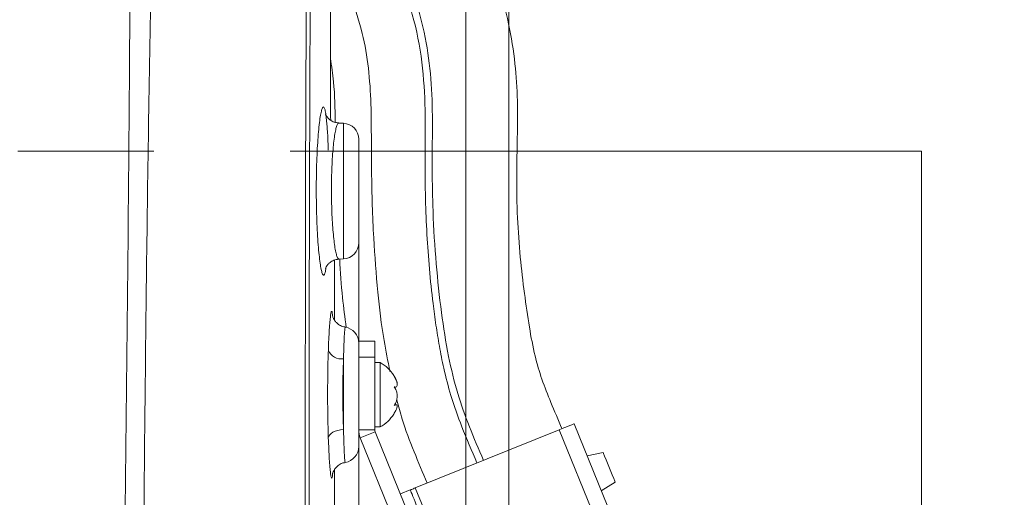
# Model space of a CAD drawing. Header units: millimetres. Extents: x 0 to 8410, y 0 to 5940.
# Tile 243 of 256: x 7661 to 7845, y 2031 to 2120. Entities that reach past the tile are written whole.
import ezdxf

# ---------------------------------------------------------------- set-up
doc = ezdxf.new("R2010")
doc.units = ezdxf.units.MM
doc.header["$LTSCALE"] = 10
doc.linetypes.add('CENTERX2', pattern=[20.32, 12.7, -2.54, 2.54, -2.54])
doc.styles.add('SLDTEXTSTYLE0', font='TXT', dxfattribs={"width": 0.605})
doc.dimstyles.new('SLDDIMSTYLE0', dxfattribs={"dimtxt": 50, "dimasz": 50, "dimexe": 0, "dimexo": 0.0625, "dimgap": 12.5, "dimtad": 1, "dimtoh": 1, "dimdec": 1, "dimrnd": 1e-09, "dimzin": 12, "dimdsep": 46, "dimtxsty": 'SLDTEXTSTYLE0', "dimsah": 1, "dimcen": 0.09, "dimadec": 0, "dimazin": 0, "dimtfac": 1, "dimtofl": 0, "dimtmove": 0, "dimatfit": 3, "dimfxl": 1, "dimfrac": 2, "dimtolj": 1, "dimtzin": 12, "dimarcsym": 0})
doc.dimstyles.new('SLDDIMSTYLE2', dxfattribs={"dimtxt": 50, "dimasz": 50, "dimexe": 0, "dimexo": 0.0625, "dimgap": 12.5, "dimtad": 1, "dimtoh": 1, "dimdec": 1, "dimrnd": 1e-09, "dimzin": 12, "dimdsep": 46, "dimtxsty": 'SLDTEXTSTYLE0', "dimsah": 1, "dimcen": 0.09, "dimadec": 0, "dimazin": 0, "dimtfac": 1, "dimtofl": 0, "dimtmove": 0, "dimatfit": 3, "dimfxl": 1, "dimfrac": 2, "dimtolj": 1, "dimtzin": 12, "dimarcsym": 0})

# ---------------------------------------------------------------- blocks, each defined once
blk = doc.blocks.new('*D47')
at = {"color": 7, "linetype": 'Continuous', "lineweight": 0}
for p, q in [((7724.5, 2078.39), (7724.5, 1048.04)), ((7487.5, 1230.52), (7487.5, 1048.04)), ((7724.5, 1063.04), (7487.5, 1063.04)), ((7724.5, 1063.04), (8199.27, 1063.04))]:
    blk.add_line(p, q, dxfattribs=at)
for points in [[(7487.5, 1063.04), (7537.5, 1055.54), (7537.5, 1070.54)], [(7724.5, 1063.04), (7674.5, 1070.54), (7674.5, 1055.54)]]:
    blk.add_solid(points, dxfattribs=at)
at = {"color": 7, "linetype": 'Continuous', "lineweight": 0, "char_height": 50, "attachment_point": 1, "style": 'SLDTEXTSTYLE0'}
for s, insert in [(' (2x M8)', (7931.58, 1127.5)), ('237', (7817.01, 1127.5))]:
    blk.add_mtext(s, dxfattribs=dict(at, insert=insert))
blk = doc.blocks.new('*D48')
at = {"color": 7, "linetype": 'Continuous', "lineweight": 0}
for p, q in [((7744.5, 2378.39), (7744.5, 1148.04)), ((7724.5, 2078.39), (7724.5, 1148.04)), ((7724.5, 1163.04), (7624.5, 1163.04)), ((7724.5, 1163.04), (7744.5, 1163.04)), ((7744.5, 1163.04), (8163.45, 1163.04))]:
    blk.add_line(p, q, dxfattribs=at)
for points in [[(7724.5, 1163.04), (7674.5, 1170.54), (7674.5, 1155.54)], [(7744.5, 1163.04), (7794.5, 1155.54), (7794.5, 1170.54)]]:
    blk.add_solid(points, dxfattribs=at)
at = {"color": 7, "linetype": 'Continuous', "lineweight": 0, "char_height": 50, "attachment_point": 1, "style": 'SLDTEXTSTYLE0'}
for s, insert in [(' (2x M8)', (7895.76, 1227.5)), ('20', (7819.38, 1227.5))]:
    blk.add_mtext(s, dxfattribs=dict(at, insert=insert))
blk = doc.blocks.new('*D49')
at = {"color": 7, "linetype": 'Continuous', "lineweight": 0}
for p, q in [((7752.5, 2693.39), (7752.5, 1248.04)), ((7724.5, 2078.39), (7724.5, 1248.04)), ((7724.5, 1263.04), (7624.5, 1263.04)), ((7724.5, 1263.04), (7752.5, 1263.04)), ((7752.5, 1263.04), (8163.45, 1263.04))]:
    blk.add_line(p, q, dxfattribs=at)
for points in [[(7724.5, 1263.04), (7674.5, 1270.54), (7674.5, 1255.54)], [(7752.5, 1263.04), (7802.5, 1255.54), (7802.5, 1270.54)]]:
    blk.add_solid(points, dxfattribs=at)
at = {"color": 7, "linetype": 'Continuous', "lineweight": 0, "char_height": 50, "attachment_point": 1, "style": 'SLDTEXTSTYLE0'}
for s, insert in [(' (2x M8)', (7895.76, 1327.5)), ('28', (7819.38, 1327.5))]:
    blk.add_mtext(s, dxfattribs=dict(at, insert=insert))

msp = doc.modelspace()

# ---------------------------------------------------------------- linework, layer by layer
at = {"color": 7, "linetype": 'Continuous', "lineweight": 0}
for p, q in [((7719.203195, 2110.047981), (7719.198993, 2110.048101)), ((7719.198993, 2110.046193), (7719.218499, 2105.542049)), ((7719.211019, 2110.017643), (7719.210959, 2110.046789)), ((7719.211734, 2109.757051), (7719.211078, 2110.04822)), ((7721.65773, 2100.693748), (7720.746866, 2100.741491)), ((7724.500722, 2097.697899), (7724.500722, 2078.391657)), ((7720.00072, 2063.924238), (7720.00072, 2075.200841)), ((7720.776877, 2075.349614), (7720.776967, 2075.349614)), ((7720.776967, 2075.349614), (7721.65773, 2075.395748)), ((7727.500713, 2060.044751), (7724.500722, 2060.044751)), ((7724.500722, 2060.044751), (7724.500722, 2057.044789)), ((7727.500713, 2060.044751), (7727.500713, 2057.044789)), ((7724.500722, 2057.044789), (7724.500722, 2043.524727)), ((7727.500713, 2057.044789), (7727.500713, 2043.524727)), ((7728.500715, 2056.044743), (7727.500713, 2056.044743)), ((7728.500715, 2044.044778), (7728.500715, 2056.044743)), ((7731.112621, 2051.481471), (7731.29583, 2051.481471)), ((7731.481708, 2048.173174), (7731.189824, 2048.173174)), ((7727.500713, 2044.044778), (7728.500715, 2044.044778)), ((7772.207192, 2026.109323), (7764.715067, 2044.652984)), ((7724.500722, 2043.524727), (7724.500722, 2040.391669)), ((7727.573535, 2043.150112), (7738.631925, 2015.7796)), ((7761.933497, 2043.529138), (7735.045171, 2032.665596)), ((7724.79198, 2042.026326), (7735.850385, 2014.655814)), ((7770.129702, 2039.259657), (7767.150006, 2038.626299)), ((7720.00072, 2017.634258), (7720.00072, 2036.150262)), ((7769.772253, 2032.136008), (7772.355637, 2033.750281)), ((7732.263616, 2031.54175), (7734.117991, 2032.29098))]:
    msp.add_line(p, q, dxfattribs=at)
at = {"color": 8, "linetype": 'Continuous', "lineweight": 0}
for p, q in [((7719.199902, 2109.738335), (7719.198993, 2110.048101)), ((7721.65773, 2075.395748), (7721.65773, 2100.693748)), ((7727.500713, 2057.044789), (7724.500722, 2057.044789)), ((7721.65773, 2043.560431), (7721.65773, 2056.744382)), ((7724.500722, 2043.524727), (7727.500713, 2043.524727)), ((7724.79198, 2042.026326), (7727.573535, 2043.150112)), ((7769.425652, 2024.985478), (7761.933497, 2043.529138)), ((7736.628449, 2028.746829), (7735.045171, 2032.665596))]:
    msp.add_line(p, q, dxfattribs=at)
at = {"color": 7, "linetype": 'CENTERX2', "lineweight": 0}
for p, q in [((7102.07157, 2095.465947), (7829.522576, 2095.465947)), ((7829.522576, 2095.465947), (7829.522576, 1347.230627))]:
    msp.add_line(p, q, dxfattribs=at)
at = {"color": 7, "linetype": 'Continuous', "lineweight": 0, "flags": 128}
for points in [[(7764.715067, 2044.652984), (7764.661602, 2044.631407), (7764.503321, 2044.567451), (7764.246276, 2044.46356), (7763.900361, 2044.323847), (7763.478867, 2044.153497), (7762.997947, 2043.959245), (7762.476168, 2043.748424), (7761.933497, 2043.529138)], [(7770.129702, 2039.259657), (7770.196817, 2039.093539), (7770.390085, 2038.615152), (7770.686201, 2037.882313), (7771.049402, 2036.983296), (7771.435938, 2036.026642), (7771.799168, 2035.127625), (7772.095255, 2034.394726), (7772.288523, 2033.916399), (7772.355637, 2033.750281), (7772.355637, 2033.750281)], [(7735.045171, 2032.665596), (7734.864286, 2032.592461), (7734.69036, 2032.522187), (7734.530053, 2032.457456), (7734.38955, 2032.400653), (7734.274245, 2032.354102), (7734.188563, 2032.319471), (7734.135813, 2032.298133), (7734.117991, 2032.29098)], [(7734.117991, 2032.29098), (7734.139583, 2032.237515), (7734.203539, 2032.079205), (7734.307385, 2031.82219), (7734.447143, 2031.476245), (7734.617448, 2031.05478), (7734.811745, 2030.57389), (7735.022566, 2030.052051), (7735.241807, 2029.50941)]]:
    msp.add_lwpolyline(points, dxfattribs=at)
at = {"color": 8, "linetype": 'Continuous', "lineweight": 0, "flags": 128}
msp.add_lwpolyline([(7721.65773, 2043.560431), (7721.113092, 2043.505952), (7720.592103, 2043.401584), (7720.112285, 2043.250844), (7719.689808, 2043.058798), (7719.338915, 2042.831883), (7719.07141, 2042.577788), (7718.896306, 2042.305097), (7718.819505, 2042.022929)], dxfattribs=at)
at = {"color": 7, "linetype": 'Continuous', "lineweight": 0}
for centre, radius, start, end in [((7721.500719, 2097.697871), 3, 0, 87), ((7721.500719, 2078.391658), 3, 273, 0), ((7721.500719, 2059.697871), 3, 0, 80.82334899), ((7725.101737, 2049.925376), 7, 32.21096371, 60.95025276), ((7725.101737, 2049.925376), 7, 25.80856495, 32.21096371), ((7725.101737, 2050.164154), 7, 299.04974724, 327.75972554), ((7725.101737, 2050.164154), 7, 327.75972554, 334.2442258), ((7728.500719, 2043.52473), 4, 180, 202), ((7728.500719, 2043.52473), 1, 180.00000049, 202), ((7721.500719, 2040.391658), 3, 279.21722866, 0)]:
    msp.add_arc(centre, radius, start, end, dxfattribs=at)
at = {"color": 8, "linetype": 'Continuous', "lineweight": 0}
msp.add_arc((7721.322343, 2059.477366), 2.753486, 204.6387796, 276.99625511, dxfattribs=at)
for points, knots in [([(7713.445312, 2893.044874), (7713.378283, 2886.38293), (7713.043138, 2853.073122), (7712.465273, 2806.438414), (7712.170053, 2753.133994), (7712.07127, 2713.153583), (7711.613542, 2673.17616), (7709.114651, 2610.151455), (7701.220392, 2466.989894), (7693.167811, 2318.438088), (7687.128632, 2187.506419), (7685.7224, 2131.370289), (7684.845733, 2075.220041), (7684.312181, 2019.062379), (7683.782675, 1965.497703), (7683.358673, 1930.654164), (7683.162442, 1914.528355)], [0, 0, 0, 0, 0.0204112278, 0.1020564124, 0.1428858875, 0.1837195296, 0.2245443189, 0.2653619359, 0.3769563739, 0.6638517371, 0.721191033, 0.7785340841, 0.8358858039, 0.8932416, 0.9505915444, 1, 1, 1, 1]), ([(7714.776314, 1913.531289), (7714.538216, 1994.406041), (7714.256368, 2090.141176), (7715.264058, 2200.739412), (7716.808109, 2245.303613), (7718.790334, 2289.852707), (7720.992133, 2334.394589), (7724.223431, 2408.170989), (7727.843686, 2511.208718), (7732.284704, 2605.614553), (7733.838545, 2662.268537), (7733.751682, 2681.106428), (7733.711624, 2693.66464), (7733.691594, 2699.943826)], [0, 0, 0, 0, 0.3083766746, 0.3650395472, 0.4217074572, 0.478387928, 0.5350732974, 0.5917508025, 0.7599649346, 0.9281787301, 0.9521149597, 0.9760571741, 1, 1, 1, 1]), ([(7718.187428, 2246.743903), (7717.650591, 2232.056252), (7716.576897, 2202.680412), (7715.619382, 2158.595962), (7715.093319, 2062.196573), (7715.21348, 1980.495076), (7715.312025, 1913.490758)], [0, 0, 0, 0, 0.13229382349, 0.26459248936, 0.3968840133, 1, 1, 1, 1]), ([(7716.983802, 2099.108026), (7717.042196, 2099.704868), (7717.158985, 2100.89855), (7717.357972, 2102.241185), (7717.564644, 2103.193042), (7717.773334, 2103.711702), (7717.976832, 2103.786034), (7718.167372, 2103.386033), (7718.298747, 2102.870628), (7718.359288, 2102.382728), (7718.368432, 2102.309033)], [0, 0, 0, 0, 0.1397329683, 0.2794654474, 0.4189370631, 0.5584069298, 0.6974771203, 0.836545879, 0.9753112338, 1, 1, 1, 1]), ([(7720.743737, 2100.700364), (7720.698237, 2100.702763), (7720.586261, 2100.708667), (7720.398518, 2100.302539), (7720.191841, 2099.552641), (7719.992312, 2098.450482), (7719.811982, 2097.065055), (7719.65512, 2095.406235), (7719.531594, 2093.555486), (7719.444612, 2091.530797), (7719.395714, 2089.250375), (7719.399652, 2086.920993), (7719.455126, 2084.642743), (7719.546281, 2082.640298), (7719.674351, 2080.774894), (7719.831402, 2079.129774), (7720.013475, 2077.723036), (7720.210349, 2076.614026), (7720.417435, 2075.831481), (7720.608182, 2075.395319), (7720.725213, 2075.386319), (7720.774657, 2075.382516)], [0, 0, 0, 0, 0.0363153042, 0.0893734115, 0.1439633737, 0.1970589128, 0.2516990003, 0.3046553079, 0.3591655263, 0.4118611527, 0.4661072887, 0.5323429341, 0.5848817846, 0.6389599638, 0.6915208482, 0.7456023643, 0.7983586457, 0.8526299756, 0.9056136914, 0.9601228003, 1, 1, 1, 1]), ([(7718.369803, 2073.627755), (7718.364719, 2073.587212), (7718.308699, 2073.140455), (7718.182816, 2072.669177), (7717.994199, 2072.289431), (7717.792496, 2072.392887), (7717.585365, 2072.938989), (7717.380091, 2073.913737), (7717.182447, 2075.267281), (7717.065696, 2076.457981), (7717.007599, 2077.050492)], [0, 0, 0, 0, 0.014103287, 0.1554065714, 0.2967274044, 0.4380487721, 0.5791086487, 0.720169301, 0.8607517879, 1, 1, 1, 1]), ([(7718.81955, 2058.329448), (7718.839195, 2058.853757), (7718.885947, 2060.101578), (7718.975548, 2061.81243), (7719.083419, 2063.3832), (7719.196848, 2064.565363), (7719.310201, 2065.341968), (7719.419024, 2065.684457), (7719.518482, 2065.553288), (7719.585287, 2065.234951), (7719.614604, 2064.84773), (7719.618848, 2064.791665)], [0, 0, 0, 0, 0.0917825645, 0.2184364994, 0.3450855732, 0.4717393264, 0.5983907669, 0.725100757, 0.8518114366, 0.9785441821, 1, 1, 1, 1]), ([(7721.973113, 2062.621519), (7721.968093, 2062.633202), (7721.946528, 2062.683394), (7721.903886, 2062.412598), (7721.847218, 2061.799136), (7721.790227, 2060.834776), (7721.736062, 2059.563403), (7721.691064, 2058.178373), (7721.667588, 2057.168479), (7721.65773, 2056.744382)], [0, 0, 0, 0, 0.0504483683, 0.2167250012, 0.3826904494, 0.5486568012, 0.7143516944, 0.8800444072, 1, 1, 1, 1]), ([(7718.819505, 2042.022929), (7718.805017, 2042.472038), (7718.765855, 2043.685979), (7718.719214, 2045.829154), (7718.68539, 2048.630461), (7718.683795, 2051.499563), (7718.714781, 2054.301668), (7718.761147, 2056.528199), (7718.802663, 2057.808622), (7718.81955, 2058.329448)], [0, 0, 0, 0, 0.09000035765, 0.24327076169, 0.39654115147, 0.58774529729, 0.74124571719, 0.89474895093, 1, 1, 1, 1]), ([(7721.65773, 2056.744382), (7721.640777, 2056.323419), (7721.599117, 2055.288926), (7721.552536, 2053.488802), (7721.521447, 2051.22297), (7721.523051, 2048.902292), (7721.557021, 2046.637048), (7721.603869, 2044.90428), (7721.64318, 2043.923441), (7721.65773, 2043.560431)], [0, 0, 0, 0, 0.1053116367, 0.258797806, 0.412282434, 0.6034052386, 0.7566743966, 0.9099447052, 1, 1, 1, 1]), ([(7721.65773, 2043.560431), (7721.671565, 2042.97152), (7721.699235, 2041.793707), (7721.750185, 2040.304751), (7721.804941, 2039.085926), (7721.861837, 2038.164722), (7721.917404, 2037.620141), (7721.956476, 2037.384874), (7721.97476, 2037.444341), (7721.977032, 2037.451729)], [0, 0, 0, 0, 0.162784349, 0.3255666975, 0.4883658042, 0.6511665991, 0.8140304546, 0.9768931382, 1, 1, 1, 1]), ([(7719.595319, 2035.049126), (7719.576787, 2034.897617), (7719.530474, 2034.519002), (7719.443177, 2034.404408), (7719.33741, 2034.665756), (7719.22582, 2035.370706), (7719.112746, 2036.494965), (7719.003598, 2038.001515), (7718.902126, 2039.839826), (7718.847046, 2041.295223), (7718.819505, 2042.022929)], [0, 0, 0, 0, 0.0869843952, 0.217371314, 0.3476503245, 0.4779287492, 0.6083536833, 0.7387778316, 0.8693875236, 1, 1, 1, 1])]:
    msp.add_open_spline(points, degree=3, knots=knots, dxfattribs=at)
at = {"color": 7, "linetype": 'Continuous', "lineweight": 0}
for points, knots in [([(7762.430808, 2043.730065), (7761.735033, 2045.356283), (7760.431983, 2048.401865), (7758.641911, 2052.883237), (7757.268261, 2057.573128), (7756.26429, 2062.94293), (7755.390056, 2069.096086), (7754.589399, 2075.886991), (7754.061773, 2083.275171), (7753.929846, 2090.698369), (7754.115447, 2097.980162), (7754.200506, 2104.885194), (7753.756116, 2112.013381), (7752.569821, 2119.45993), (7750.525089, 2127.154721), (7747.738402, 2134.701777), (7744.582899, 2141.697653), (7741.461023, 2147.875399), (7738.599749, 2153.153649), (7735.637617, 2158.523769), (7732.651578, 2164.403266), (7730.107297, 2171.546838), (7728.372136, 2179.291422), (7727.199751, 2187.638636), (7726.556844, 2196.404664), (7726.390171, 2205.004569), (7726.628951, 2213.248497), (7727.157616, 2220.913617), (7727.93476, 2228.210121), (7728.956864, 2235.005791), (7730.250125, 2241.146679), (7731.633865, 2246.135693), (7732.812948, 2249.934068), (7733.648178, 2252.574318), (7734.252704, 2254.580688), (7735.010181, 2256.182892), (7736.152391, 2257.716618), (7737.83702, 2259.749781), (7740.132054, 2262.599925), (7742.954739, 2266.460144), (7746.020591, 2271.185915), (7749.091542, 2276.632913), (7752.217692, 2283.239343), (7754.973109, 2290.97987), (7757.191234, 2299.706919), (7759.169003, 2309.813505), (7760.931319, 2321.478087), (7762.527903, 2334.938688), (7763.971626, 2349.119759), (7765.230819, 2363.903069), (7766.373475, 2380.674108), (7767.369539, 2399.150816), (7768.277309, 2419.03315), (7769.150666, 2439.482076), (7770.001861, 2460.342688), (7770.882572, 2481.781776), (7771.836519, 2503.365661), (7772.897807, 2525.616558), (7774.013447, 2548.737163), (7774.976842, 2569.817658), (7775.727942, 2588.537882), (7776.252018, 2604.621993), (7776.665226, 2620.482191), (7777.011164, 2635.947924), (7777.339829, 2650.859015), (7777.711299, 2665.106496), (7778.241927, 2679.20859), (7778.963367, 2693.149131), (7779.850609, 2707.048837), (7780.819445, 2720.431082), (7781.758489, 2733.372909), (7782.548514, 2745.831718), (7783.237641, 2757.736965), (7783.910066, 2769.580086), (7784.652108, 2781.142723), (7785.463598, 2792.333094), (7786.221997, 2801.882286), (7786.931796, 2810.031248), (7787.442529, 2815.314447), (7787.812181, 2818.764415), (7788.050056, 2820.882363), (7788.387609, 2823.678046), (7788.925561, 2827.707666), (7789.712917, 2832.646896), (7790.408614, 2836.432779), (7790.835133, 2838.339725), (7790.860704, 2838.454053)], [0, 0, 0, 0, 0.0065522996, 0.01227116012, 0.01785905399, 0.02460644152, 0.03246270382, 0.04085205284, 0.0498977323, 0.05985347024, 0.06830563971, 0.0768495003, 0.08539595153, 0.09469682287, 0.10470065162, 0.11480172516, 0.12442574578, 0.13307876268, 0.14040404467, 0.14663489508, 0.15577211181, 0.16476439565, 0.17460552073, 0.18508341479, 0.19592359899, 0.20710329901, 0.21689056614, 0.22642598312, 0.23552141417, 0.24403024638, 0.25183902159, 0.25872230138, 0.26317842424, 0.26655252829, 0.26896687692, 0.2709406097, 0.27310627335, 0.27602648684, 0.2807129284, 0.28664045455, 0.2937090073, 0.30154712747, 0.30976992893, 0.32072925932, 0.33188319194, 0.34305372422, 0.35881754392, 0.37551315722, 0.39319566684, 0.41161602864, 0.43047355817, 0.45539570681, 0.48006145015, 0.50411556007, 0.53115958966, 0.55737165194, 0.58356996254, 0.61112423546, 0.63979497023, 0.66921372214, 0.68920760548, 0.70915527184, 0.72887238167, 0.74813946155, 0.7667018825, 0.78437800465, 0.80111070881, 0.81898175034, 0.83600100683, 0.85265089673, 0.86871504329, 0.88410184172, 0.89885235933, 0.9128360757, 0.92798662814, 0.9417310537, 0.95440707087, 0.96352891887, 0.97215154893, 0.97420662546, 0.9765353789, 0.98016014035, 0.98482975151, 0.99198078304, 0.99951922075, 1, 1, 1, 1]), ([(7719.198993, 2110.048101), (7719.211892, 2118.061848), (7719.23765, 2134.065145), (7718.988352, 2158.055377), (7719.3027, 2190.054853), (7721.285207, 2233.958611), (7722.488376, 2269.892938), (7723.155475, 2289.816782)], [0, 0, 0, 0, 0.1336813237, 0.26695897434, 0.40021161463, 0.66744638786, 1, 1, 1, 1]), ([(7679.558582, 1914.614961), (7679.605654, 1918.745522), (7679.914565, 1945.852407), (7680.540863, 2003.300308), (7681.364436, 2066.730414), (7681.756725, 2117.301039), (7681.889648, 2147.645281), (7682.3589, 2167.868373), (7682.593516, 2177.979514)], [0, 0, 0, 0, 0.0470510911, 0.3087736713, 0.6543839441, 0.7695926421, 0.8848009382, 1, 1, 1, 1]), ([(7719.076595, 2156.568095), (7719.850558, 2154.900345), (7721.630023, 2151.065916), (7724.932111, 2145.152462), (7728.621026, 2138.470608), (7732.232858, 2131.320614), (7735.283282, 2123.709746), (7737.227971, 2115.865639), (7738.159958, 2107.976475), (7738.290265, 2100.085744), (7738.161082, 2092.172822), (7738.333976, 2083.611665), (7738.868234, 2074.691182), (7739.841685, 2065.648536), (7741.102006, 2057.551196), (7742.813551, 2050.417103), (7745.125075, 2043.983159), (7746.884126, 2039.896074), (7747.781387, 2037.811324)], [0, 0, 0, 0, 0.0444332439, 0.1021592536, 0.1636358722, 0.22896826, 0.2957116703, 0.3613899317, 0.4237129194, 0.487361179, 0.5520464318, 0.6150676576, 0.6943269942, 0.7680075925, 0.8348566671, 0.8923244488, 0.9450766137, 1, 1, 1, 1]), ([(7746.56283, 2037.31899), (7745.595295, 2039.56089), (7743.816329, 2043.682976), (7741.71291, 2049.585418), (7740.403843, 2054.645894), (7739.534629, 2059.051646), (7738.88729, 2063.079802), (7738.251266, 2067.874999), (7737.659125, 2073.516082), (7737.185269, 2080.001344), (7736.902017, 2087.017174), (7736.832141, 2094.75749), (7736.989711, 2103.28521), (7736.468446, 2112.154845), (7734.734474, 2120.994223), (7731.647337, 2129.420052), (7727.737137, 2137.252147), (7723.662755, 2144.674216), (7720.639128, 2149.927873), (7719.311131, 2152.871539), (7719.092733, 2153.355643)], [0, 0, 0, 0, 0.0605491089, 0.1113290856, 0.1551394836, 0.1899316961, 0.2225556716, 0.2561929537, 0.3097485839, 0.3630370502, 0.4172466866, 0.4836641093, 0.5547716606, 0.6285397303, 0.70336403, 0.7770184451, 0.8500932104, 0.920016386, 0.9868461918, 1, 1, 1, 1]), ([(7719.190366, 2131.98708), (7719.346425, 2131.703863), (7720.616087, 2129.399675), (7722.799037, 2124.92521), (7725.086924, 2118.452349), (7726.309175, 2111.775853), (7726.814641, 2105.114747), (7726.85508, 2098.428117), (7726.859575, 2091.850515), (7727.009133, 2085.48627), (7727.32795, 2077.954219), (7727.975876, 2069.540112), (7728.932779, 2061.219535), (7729.935542, 2056.332277), (7730.329788, 2054.410801)], [0, 0, 0, 0, 0.0122601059, 0.0997451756, 0.1884672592, 0.2716019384, 0.3562881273, 0.4414878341, 0.5250906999, 0.6057047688, 0.6828425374, 0.8108901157, 0.9256494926, 1, 1, 1, 1]), ([(7719.197935, 2112.798736), (7719.422607, 2111.346111), (7720.028352, 2107.429631), (7720.067974, 2103.425758), (7720.100732, 2100.903536), (7720.101139, 2100.872144)], [0, 0, 0, 0, 0.3679830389, 0.9921339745, 1, 1, 1, 1]), ([(7719.258643, 2101.270065), (7719.238635, 2103.013812), (7719.206636, 2105.80273), (7719.201738, 2108.665491), (7719.199902, 2109.738335)], [0, 0, 0, 0, 0.6252416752, 1, 1, 1, 1]), ([(7720.752693, 2100.756094), (7720.47068, 2100.787644), (7719.917296, 2100.849554), (7719.230628, 2101.229409), (7718.745158, 2101.668153), (7718.460373, 2102.069843), (7718.326016, 2102.346566), (7718.283981, 2102.474674), (7718.301179, 2102.425021), (7718.358309, 2102.152447), (7718.440491, 2101.611965), (7718.53553, 2100.75517), (7718.631465, 2099.575423), (7718.718838, 2098.10561), (7718.780471, 2096.780051), (7718.807032, 2095.904345), (7718.814394, 2095.661625)], [0, 0, 0, 0, 0.0515076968, 0.1010720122, 0.1453645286, 0.1866666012, 0.228984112, 0.2766772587, 0.3352593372, 0.4074629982, 0.4972614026, 0.6015484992, 0.7149494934, 0.832451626, 0.9535606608, 1, 1, 1, 1]), ([(7717.007599, 2077.050492), (7717.007027, 2077.055932), (7716.946311, 2077.633791), (7716.846849, 2079.080213), (7716.717067, 2081.338345), (7716.626686, 2083.830703), (7716.57056, 2086.639787), (7716.566758, 2089.515331), (7716.615395, 2092.330942), (7716.701257, 2094.817067), (7716.823491, 2097.131687), (7716.930365, 2098.449245), (7716.983802, 2099.108026)], [0, 0, 0, 0, 0.0010238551, 0.108768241, 0.2165093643, 0.324384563, 0.4322578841, 0.5663696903, 0.6745838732, 0.782801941, 0.8914007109, 1, 1, 1, 1]), ([(7718.318499, 2073.644147), (7718.317024, 2073.638224), (7718.309806, 2073.609236), (7718.347803, 2073.737251), (7718.503099, 2074.050473), (7718.855759, 2074.522057), (7719.447298, 2074.9872), (7720.130305, 2075.298713), (7720.602407, 2075.311345), (7720.778516, 2075.316057)], [0, 0, 0, 0, 0.0460117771, 0.2252237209, 0.3825635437, 0.5381824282, 0.7076904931, 0.8909588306, 1, 1, 1, 1]), ([(7720.935843, 2075.357959), (7721.077873, 2072.960961), (7721.330721, 2068.693742), (7721.919599, 2064.460305), (7722.177691, 2062.604889)], [0, 0, 0, 0, 0.5617235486, 1, 1, 1, 1]), ([(7721.987284, 2062.695906), (7721.801102, 2062.71993), (7721.346185, 2062.77863), (7720.736995, 2063.12807), (7720.219064, 2063.586856), (7719.886085, 2064.056174), (7719.70651, 2064.43741), (7719.624889, 2064.687899), (7719.600116, 2064.802911), (7719.601962, 2064.79286), (7719.602696, 2064.788863)], [0, 0, 0, 0, 0.1149165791, 0.2807881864, 0.425642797, 0.5541725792, 0.6703776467, 0.7790572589, 0.9121467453, 1, 1, 1, 1]), ([(7731.643758, 2052.082286), (7731.652306, 2052.148981), (7731.671332, 2052.29742), (7731.527089, 2052.723687), (7731.316769, 2053.160417), (7731.148172, 2053.439704), (7731.093398, 2053.53044)], [0, 0, 0, 0, 0.2420394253, 0.5386842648, 0.8501263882, 1, 1, 1, 1]), ([(7731.093398, 2053.53044), (7731.241295, 2053.252789), (7731.497541, 2052.771732), (7731.667017, 2052.152415), (7731.673001, 2051.74052), (7731.529994, 2051.509628), (7731.316424, 2051.463354), (7731.148084, 2051.501548), (7731.093398, 2051.513955)], [0, 0, 0, 0, 0.2355702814, 0.4081481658, 0.5811417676, 0.7450733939, 0.9171871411, 1, 1, 1, 1]), ([(7731.093398, 2051.513955), (7731.241295, 2051.307529), (7731.497542, 2050.949875), (7731.667015, 2050.212056), (7731.672999, 2049.510794), (7731.529995, 2048.83427), (7731.31642, 2048.347273), (7731.148083, 2048.106449), (7731.093398, 2048.028216)], [0, 0, 0, 0, 0.2355719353, 0.4081524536, 0.5811383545, 0.7450705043, 0.917184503, 1, 1, 1, 1]), ([(7731.093398, 2048.028216), (7731.241146, 2048.099377), (7731.497143, 2048.222674), (7731.668106, 2048.105065), (7731.668971, 2047.812821), (7731.567737, 2047.458766), (7731.438662, 2047.205222), (7731.397412, 2047.124192)], [0, 0, 0, 0, 0.286539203, 0.496477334, 0.7069266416, 0.9063377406, 1, 1, 1, 1]), ([(7731.632939, 2049.07094), (7731.94553, 2047.881548), (7732.807912, 2044.600236), (7734.76913, 2039.444208), (7736.456266, 2035.516353), (7737.291015, 2033.572957)], [0, 0, 0, 0, 0.22315253, 0.6156369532, 1, 1, 1, 1]), ([(7719.607211, 2035.289571), (7719.6079, 2035.294835), (7719.609232, 2035.305005), (7719.658801, 2035.501894), (7719.806733, 2035.875279), (7720.124498, 2036.390238), (7720.664354, 2036.91125), (7721.31368, 2037.296935), (7721.793756, 2037.369618), (7721.988476, 2037.399098)], [0, 0, 0, 0, 0.1473954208, 0.2847946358, 0.4059230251, 0.5452963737, 0.7044944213, 0.8801422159, 1, 1, 1, 1]), ([(7719.625673, 2035.279021), (7719.625032, 2035.269661), (7719.616435, 2035.144188), (7719.605468, 2035.094815), (7719.595319, 2035.049126)], [0, 0, 0, 0, 0.0745977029, 1, 1, 1, 1])]:
    msp.add_open_spline(points, degree=3, knots=knots, dxfattribs=at)

# ---------------------------------------------------------------- dimensions: what is measured, and where the dimension line sits
for base, p2, dimstyle, picture, middle in [((7752.500719, 1263.044765), (7752.500719, 2693.391658), 'SLDDIMSTYLE2', '*D49', (7983.475159, 1263.044765)), ((7744.500719, 1163.044765), (7744.500719, 2378.391658), 'SLDDIMSTYLE2', '*D48', (7983.475159, 1163.044765)), ((7487.500719, 1063.044765), (7487.500719, 1230.520847), 'SLDDIMSTYLE0', '*D47', (8000.200259, 1063.044765))]:
    dim = msp.add_linear_dim(base=base, p1=(7724.500719, 2078.391658), p2=p2, text='<> (2x M8)', dimstyle=dimstyle, dxfattribs=at)
    dim.commit()
    dim.dimension.update_dxf_attribs({"geometry": picture, "text_midpoint": middle, "dimtype": 160})

doc.saveas('drawing.dxf')
